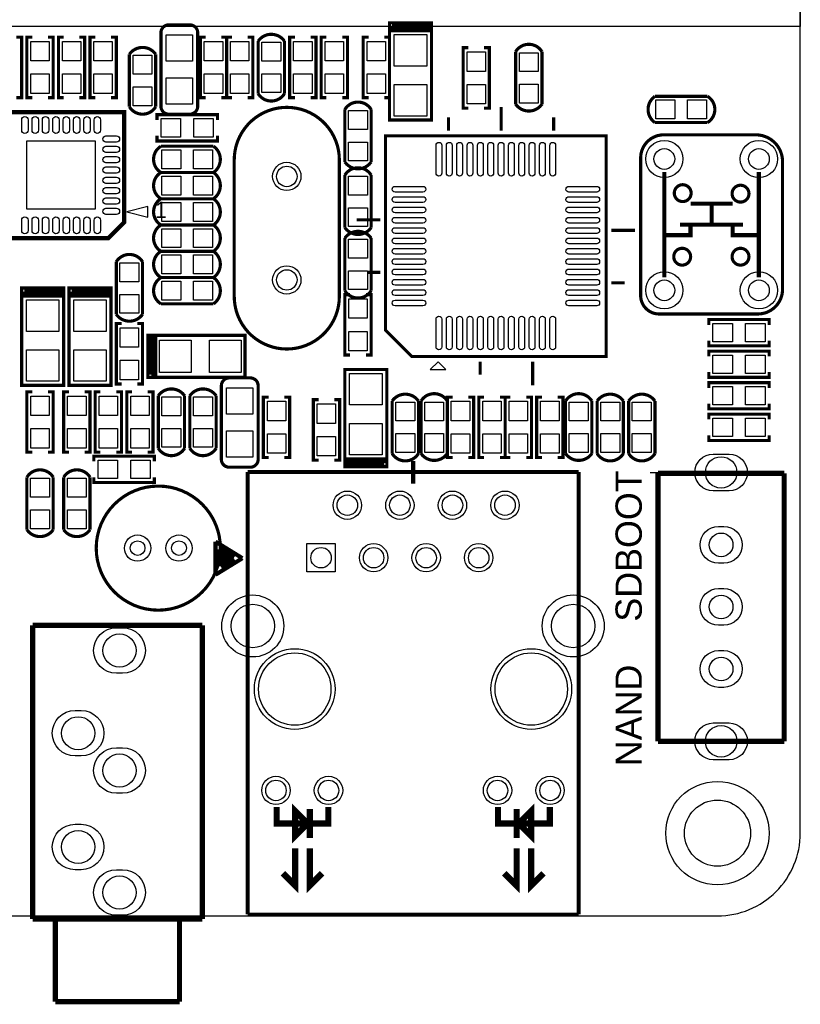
# Model space of a CAD drawing. Extents: x -20 to 193, y -4 to 176.
# Tile 6 of 8: x 142 to 180, y -4 to 43. Entities that reach past the tile are written whole.
import ezdxf
from ezdxf.enums import TextEntityAlignment as Align

# ---------------------------------------------------------------- set-up
doc = ezdxf.new("R2010")
doc.units = 0
doc.header["$MEASUREMENT"] = 0
for name, color, linetype in [('CDN_FIGURES', 7, 'CONTINUOUS'), ('DRILL', 4, 'CONTINUOUS'), ('OUTLINE', 3, 'CONTINUOUS'), ('PADS_BOT', 8, 'CONTINUOUS'), ('PADS_TOP', 7, 'CONTINUOUS'), ('SILK_TOP', 6, 'CONTINUOUS')]:
    doc.layers.add(name, color=color, linetype=linetype)

# ---------------------------------------------------------------- blocks, each defined once
blk = doc.blocks.new('FIGURE_CIRCLE')
at = {"layer": 'CDN_FIGURES'}
blk.add_circle((0, 0), 0.5, dxfattribs=at)

msp = doc.modelspace()

# ---------------------------------------------------------------- linework, layer by layer
at = {"layer": 'OUTLINE'}
msp.add_lwpolyline([(3.999992, 0), (175.999902, 0, 0.414214), (179.999894, 3.999992), (179.999894, 126.000002, 0.414214), (175.999902, 129.999994), (3.999992, 129.999994, 0.414214), (0, 126.000002), (0, 3.999992, 0.414214), (3.999992, 0)], format="xyb", close=True, dxfattribs=at)
at = {"layer": 'PADS_BOT'}
for points in [[(175.7934, 22.326422), (176.5554, 22.326422, -1), (176.5554, 20.548422), (175.7934, 20.548422, -1)], [(176.0474, 18.826531), (176.3014, 18.826531, -1), (176.3014, 17.048531), (176.0474, 17.048531, -1)], [(176.0474, 15.826511), (176.3014, 15.826511, -1), (176.3014, 14.048511), (176.0474, 14.048511, -1)], [(147.246505, 11.730355), (146.946506, 11.730355, -1), (146.946506, 13.930249), (147.246505, 13.930249, -1)], [(176.0474, 12.826517), (176.3014, 12.826517, -1), (176.3014, 11.048517), (176.0474, 11.048517, -1)], [(145.246509, 7.730363), (144.94651, 7.730363, -1), (144.94651, 9.930257), (145.246509, 9.930257, -1)], [(175.7934, 9.326423), (176.5554, 9.326423, -1), (176.5554, 7.548423), (175.7934, 7.548423, -1)], [(147.246505, 5.930544), (146.946506, 5.930544, -1), (146.946506, 8.130438), (147.246505, 8.130438, -1)], [(145.246509, 2.230552), (144.94651, 2.230552, -1), (144.94651, 4.430446), (145.246509, 4.430446, -1)], [(147.246505, 0.030353), (146.946506, 0.030353, -1), (146.946506, 2.230247), (147.246505, 2.230247, -1)]]:
    msp.add_lwpolyline(points, format="xyb", close=True, dxfattribs=at)
msp.add_lwpolyline([(157.523205, 18.001005), (157.523205, 16.629405), (156.151605, 16.629405), (156.151605, 18.001005)], close=True, dxfattribs=at)
for centre, radius in [((173.428, 36.593602), 0.900455), ((178, 36.593602), 0.900455), ((155.1813, 35.7505), 0.6858), ((155.1813, 30.7467), 0.6858), ((173.428, 30.243602), 0.900455), ((178, 30.243602), 0.900455), ((158.107405, 19.855205), 0.6858), ((160.647405, 19.855205), 0.6858), ((163.187405, 19.855205), 0.6858), ((165.727405, 19.855205), 0.6858), ((147.970977, 17.78), 0.635), ((149.970973, 17.78), 0.635), ((159.377405, 17.315205), 0.6858), ((161.917405, 17.315205), 0.6858), ((164.457405, 17.315205), 0.6858), ((153.537412, 14.015212), 1.4986), ((169.027297, 14.015212), 1.4986), ((155.567405, 10.965205), 1.949945), ((166.997405, 10.965205), 1.949945), ((154.657298, 6.065291), 0.6858), ((157.197298, 6.065291), 0.6858), ((165.367487, 6.065291), 0.6858), ((167.907487, 6.065291), 0.6858), ((175.999902, 3.999992), 2.499995)]:
    msp.add_circle(centre, radius, dxfattribs=at)
at = {"layer": 'PADS_TOP'}
for points in [[(150.622, 41.3258), (149.352, 41.3258), (149.352, 42.5958), (150.622, 42.5958)], [(160.3756, 42.6085), (161.9504, 42.6085), (161.9504, 41.0845), (160.3756, 41.0845)], [(142.8115, 42.2783), (143.7005, 42.2783), (143.7005, 41.3385), (142.8115, 41.3385)], [(144.3355, 42.2783), (145.2245, 42.2783), (145.2245, 41.3385), (144.3355, 41.3385)], [(145.8595, 42.2783), (146.7485, 42.2783), (146.7485, 41.3385), (145.8595, 41.3385)], [(151.1935, 42.2783), (152.0825, 42.2783), (152.0825, 41.3385), (151.1935, 41.3385)], [(152.4635, 42.2783), (153.3525, 42.2783), (153.3525, 41.3385), (152.4635, 41.3385)], [(154.8892, 41.3258), (153.9748, 41.3258), (153.9748, 42.2402), (154.8892, 42.2402)], [(156.4005, 41.3385), (155.5115, 41.3385), (155.5115, 42.2783), (156.4005, 42.2783)], [(157.0355, 42.2783), (157.9245, 42.2783), (157.9245, 41.3385), (157.0355, 41.3385)], [(159.9565, 41.3385), (159.0675, 41.3385), (159.0675, 42.2783), (159.9565, 42.2783)], [(148.6662, 40.6908), (147.7518, 40.6908), (147.7518, 41.6052), (148.6662, 41.6052)], [(163.8935, 41.7703), (164.7825, 41.7703), (164.7825, 40.8305), (163.8935, 40.8305)], [(166.4208, 41.7322), (167.3352, 41.7322), (167.3352, 40.8178), (166.4208, 40.8178)], [(142.8115, 40.7035), (143.7005, 40.7035), (143.7005, 39.7637), (142.8115, 39.7637)], [(144.3355, 40.7035), (145.2245, 40.7035), (145.2245, 39.7637), (144.3355, 39.7637)], [(145.8595, 40.7035), (146.7485, 40.7035), (146.7485, 39.7637), (145.8595, 39.7637)], [(150.622, 39.243), (149.352, 39.243), (149.352, 40.513), (150.622, 40.513)], [(151.1935, 40.7035), (152.0825, 40.7035), (152.0825, 39.7637), (151.1935, 39.7637)], [(152.4635, 40.7035), (153.3525, 40.7035), (153.3525, 39.7637), (152.4635, 39.7637)], [(154.8892, 39.8018), (153.9748, 39.8018), (153.9748, 40.7162), (154.8892, 40.7162)], [(156.4005, 39.7637), (155.5115, 39.7637), (155.5115, 40.7035), (156.4005, 40.7035)], [(157.0355, 40.7035), (157.9245, 40.7035), (157.9245, 39.7637), (157.0355, 39.7637)], [(159.9565, 39.7637), (159.0675, 39.7637), (159.0675, 40.7035), (159.9565, 40.7035)], [(148.6662, 39.1668), (147.7518, 39.1668), (147.7518, 40.0812), (148.6662, 40.0812)], [(160.3756, 40.1955), (161.9504, 40.1955), (161.9504, 38.6715), (160.3756, 38.6715)], [(163.8935, 40.1955), (164.7825, 40.1955), (164.7825, 39.2557), (163.8935, 39.2557)], [(166.4208, 40.2082), (167.3352, 40.2082), (167.3352, 39.2938), (166.4208, 39.2938)], [(173.9392, 39.4462), (173.9392, 38.5318), (173.0248, 38.5318), (173.0248, 39.4462)], [(175.4632, 39.4462), (175.4632, 38.5318), (174.5488, 38.5318), (174.5488, 39.4462)], [(158.1658, 38.9382), (159.0802, 38.9382), (159.0802, 38.0238), (158.1658, 38.0238)], [(149.1107, 37.6555), (149.1107, 38.5445), (150.0505, 38.5445), (150.0505, 37.6555)], [(150.6855, 37.6555), (150.6855, 38.5445), (151.6253, 38.5445), (151.6253, 37.6555)], [(145.923, 37.465), (145.923, 34.163), (142.621, 34.163), (142.621, 37.465)], [(158.1658, 37.4142), (159.0802, 37.4142), (159.0802, 36.4998), (158.1658, 36.4998)], [(149.1488, 36.1188), (149.1488, 37.0332), (150.0632, 37.0332), (150.0632, 36.1188)], [(150.6728, 36.1188), (150.6728, 37.0332), (151.5872, 37.0332), (151.5872, 36.1188)], [(149.1488, 34.8488), (149.1488, 35.7632), (150.0632, 35.7632), (150.0632, 34.8488)], [(150.6728, 34.8488), (150.6728, 35.7632), (151.5872, 35.7632), (151.5872, 34.8488)], [(158.1658, 35.7632), (159.0802, 35.7632), (159.0802, 34.8488), (158.1658, 34.8488)], [(149.1488, 33.5788), (149.1488, 34.4932), (150.0632, 34.4932), (150.0632, 33.5788)], [(150.6728, 33.5788), (150.6728, 34.4932), (151.5872, 34.4932), (151.5872, 33.5788)], [(158.1658, 34.2392), (159.0802, 34.2392), (159.0802, 33.3248), (158.1658, 33.3248)], [(149.1488, 32.3088), (149.1488, 33.2232), (150.0632, 33.2232), (150.0632, 32.3088)], [(150.6728, 32.3088), (150.6728, 33.2232), (151.5872, 33.2232), (151.5872, 32.3088)], [(159.0802, 31.8008), (158.1658, 31.8008), (158.1658, 32.7152), (159.0802, 32.7152)], [(149.1488, 31.0388), (149.1488, 31.9532), (150.0632, 31.9532), (150.0632, 31.0388)], [(150.6728, 31.0388), (150.6728, 31.9532), (151.5872, 31.9532), (151.5872, 31.0388)], [(147.1168, 31.5722), (148.0312, 31.5722), (148.0312, 30.6578), (147.1168, 30.6578)], [(159.0802, 30.2768), (158.1658, 30.2768), (158.1658, 31.1912), (159.0802, 31.1912)], [(149.1488, 29.7688), (149.1488, 30.6832), (150.0632, 30.6832), (150.0632, 29.7688)], [(150.6728, 29.7688), (150.6728, 30.6832), (151.5872, 30.6832), (151.5872, 29.7688)], [(147.1168, 30.0482), (148.0312, 30.0482), (148.0312, 29.1338), (147.1168, 29.1338)], [(142.5956, 29.7815), (144.1704, 29.7815), (144.1704, 28.2575), (142.5956, 28.2575)], [(144.8816, 29.7815), (146.4564, 29.7815), (146.4564, 28.2575), (144.8816, 28.2575)], [(159.0675, 28.8925), (158.1785, 28.8925), (158.1785, 29.8323), (159.0675, 29.8323)], [(176.7205, 28.6385), (176.7205, 27.7495), (175.7807, 27.7495), (175.7807, 28.6385)], [(178.2953, 28.6385), (178.2953, 27.7495), (177.3555, 27.7495), (177.3555, 28.6385)], [(147.1295, 28.4353), (148.0185, 28.4353), (148.0185, 27.4955), (147.1295, 27.4955)], [(159.0675, 27.3177), (158.1785, 27.3177), (158.1785, 28.2575), (159.0675, 28.2575)], [(149.0345, 26.2636), (149.0345, 27.8384), (150.5585, 27.8384), (150.5585, 26.2636)], [(151.4475, 26.2636), (151.4475, 27.8384), (152.9715, 27.8384), (152.9715, 26.2636)], [(142.5956, 27.3685), (144.1704, 27.3685), (144.1704, 25.8445), (142.5956, 25.8445)], [(144.8816, 27.3685), (146.4564, 27.3685), (146.4564, 25.8445), (144.8816, 25.8445)], [(147.1295, 26.8605), (148.0185, 26.8605), (148.0185, 25.9207), (147.1295, 25.9207)], [(175.7807, 26.2255), (175.7807, 27.1145), (176.7205, 27.1145), (176.7205, 26.2255)], [(177.3555, 26.2255), (177.3555, 27.1145), (178.2953, 27.1145), (178.2953, 26.2255)], [(159.7914, 24.7015), (158.2166, 24.7015), (158.2166, 26.2255), (159.7914, 26.2255)], [(152.273, 25.527), (153.543, 25.527), (153.543, 24.257), (152.273, 24.257)], [(175.7807, 24.7015), (175.7807, 25.5905), (176.7205, 25.5905), (176.7205, 24.7015)], [(177.3555, 24.7015), (177.3555, 25.5905), (178.2953, 25.5905), (178.2953, 24.7015)], [(143.7005, 24.1935), (142.8115, 24.1935), (142.8115, 25.1333), (143.7005, 25.1333)], [(145.4785, 24.1935), (144.5895, 24.1935), (144.5895, 25.1333), (145.4785, 25.1333)], [(147.0025, 24.1935), (146.1135, 24.1935), (146.1135, 25.1333), (147.0025, 25.1333)], [(147.6375, 25.1333), (148.5265, 25.1333), (148.5265, 24.1935), (147.6375, 24.1935)], [(150.0632, 24.1808), (149.1488, 24.1808), (149.1488, 25.0952), (150.0632, 25.0952)], [(151.5872, 24.1808), (150.6728, 24.1808), (150.6728, 25.0952), (151.5872, 25.0952)], [(155.1305, 23.9395), (154.2415, 23.9395), (154.2415, 24.8793), (155.1305, 24.8793)], [(161.3662, 23.9268), (160.4518, 23.9268), (160.4518, 24.8412), (161.3662, 24.8412)], [(161.8488, 24.8412), (162.7632, 24.8412), (162.7632, 23.9268), (161.8488, 23.9268)], [(164.0205, 23.9395), (163.1315, 23.9395), (163.1315, 24.8793), (164.0205, 24.8793)], [(165.5445, 23.9395), (164.6555, 23.9395), (164.6555, 24.8793), (165.5445, 24.8793)], [(166.8145, 23.9395), (165.9255, 23.9395), (165.9255, 24.8793), (166.8145, 24.8793)], [(168.3385, 23.9395), (167.4495, 23.9395), (167.4495, 24.8793), (168.3385, 24.8793)], [(168.8338, 24.8412), (169.7482, 24.8412), (169.7482, 23.9268), (168.8338, 23.9268)], [(171.2722, 23.9268), (170.3578, 23.9268), (170.3578, 24.8412), (171.2722, 24.8412)], [(172.7962, 23.9268), (171.8818, 23.9268), (171.8818, 24.8412), (172.7962, 24.8412)], [(157.5435, 23.8125), (156.6545, 23.8125), (156.6545, 24.7523), (157.5435, 24.7523)], [(159.7914, 22.2885), (158.2166, 22.2885), (158.2166, 23.8125), (159.7914, 23.8125)], [(176.7205, 24.0665), (176.7205, 23.1775), (175.7807, 23.1775), (175.7807, 24.0665)], [(178.2953, 24.0665), (178.2953, 23.1775), (177.3555, 23.1775), (177.3555, 24.0665)], [(143.7005, 22.6187), (142.8115, 22.6187), (142.8115, 23.5585), (143.7005, 23.5585)], [(145.4785, 22.6187), (144.5895, 22.6187), (144.5895, 23.5585), (145.4785, 23.5585)], [(147.0025, 22.6187), (146.1135, 22.6187), (146.1135, 23.5585), (147.0025, 23.5585)], [(147.6375, 23.5585), (148.5265, 23.5585), (148.5265, 22.6187), (147.6375, 22.6187)], [(150.0632, 22.6568), (149.1488, 22.6568), (149.1488, 23.5712), (150.0632, 23.5712)], [(151.5872, 22.6568), (150.6728, 22.6568), (150.6728, 23.5712), (151.5872, 23.5712)], [(152.273, 23.4442), (153.543, 23.4442), (153.543, 22.1742), (152.273, 22.1742)], [(155.1305, 22.3647), (154.2415, 22.3647), (154.2415, 23.3045), (155.1305, 23.3045)], [(157.5435, 22.2377), (156.6545, 22.2377), (156.6545, 23.1775), (157.5435, 23.1775)], [(161.3662, 22.4028), (160.4518, 22.4028), (160.4518, 23.3172), (161.3662, 23.3172)], [(161.8488, 23.3172), (162.7632, 23.3172), (162.7632, 22.4028), (161.8488, 22.4028)], [(164.0205, 22.3647), (163.1315, 22.3647), (163.1315, 23.3045), (164.0205, 23.3045)], [(165.5445, 22.3647), (164.6555, 22.3647), (164.6555, 23.3045), (165.5445, 23.3045)], [(166.8145, 22.3647), (165.9255, 22.3647), (165.9255, 23.3045), (166.8145, 23.3045)], [(168.3385, 22.3647), (167.4495, 22.3647), (167.4495, 23.3045), (168.3385, 23.3045)], [(168.8338, 23.3172), (169.7482, 23.3172), (169.7482, 22.4028), (168.8338, 22.4028)], [(171.2722, 22.4028), (170.3578, 22.4028), (170.3578, 23.3172), (171.2722, 23.3172)], [(172.7962, 22.4028), (171.8818, 22.4028), (171.8818, 23.3172), (172.7962, 23.3172)], [(146.0627, 21.1455), (146.0627, 22.0345), (147.0025, 22.0345), (147.0025, 21.1455)], [(147.6375, 21.1455), (147.6375, 22.0345), (148.5773, 22.0345), (148.5773, 21.1455)], [(142.7988, 21.1582), (143.7132, 21.1582), (143.7132, 20.2438), (142.7988, 20.2438)], [(144.5768, 21.1582), (145.4912, 21.1582), (145.4912, 20.2438), (144.5768, 20.2438)], [(142.7988, 19.6342), (143.7132, 19.6342), (143.7132, 18.7198), (142.7988, 18.7198)], [(144.5768, 19.6342), (145.4912, 19.6342), (145.4912, 18.7198), (144.5768, 18.7198)], [(157.523205, 18.001005), (157.523205, 16.629405), (156.151605, 16.629405), (156.151605, 18.001005)]]:
    msp.add_lwpolyline(points, close=True, dxfattribs=at)
for points in [[(142.369591, 37.984989), (142.369591, 38.492989, -1), (142.674391, 38.492989), (142.674391, 37.984989, -1)], [(142.86959, 37.984989), (142.86959, 38.492989, -1), (143.17439, 38.492989), (143.17439, 37.984989, -1)], [(143.369589, 37.984989), (143.369589, 38.492989, -1), (143.674389, 38.492989), (143.674389, 37.984989, -1)], [(143.869588, 37.984989), (143.869588, 38.492989, -1), (144.174388, 38.492989), (144.174388, 37.984989, -1)], [(144.369612, 37.984989), (144.369612, 38.492989, -1), (144.674412, 38.492989), (144.674412, 37.984989, -1)], [(144.869611, 37.984989), (144.869611, 38.492989, -1), (145.174411, 38.492989), (145.174411, 37.984989, -1)], [(145.36961, 37.984989), (145.36961, 38.492989, -1), (145.67441, 38.492989), (145.67441, 37.984989, -1)], [(145.869609, 37.984989), (145.869609, 38.492989, -1), (146.174409, 38.492989), (146.174409, 37.984989, -1)], [(146.442989, 37.716409), (146.950989, 37.716409, -1), (146.950989, 37.411609), (146.442989, 37.411609, -1)], [(146.442989, 37.21641), (146.950989, 37.21641, -1), (146.950989, 36.91161), (146.442989, 36.91161, -1)], [(162.675595, 37.254002), (162.675595, 35.907802, -1), (162.396195, 35.907802), (162.396195, 37.254002, -1)], [(163.175798, 37.254002), (163.175798, 35.907802, -1), (162.896398, 35.907802), (162.896398, 37.254002, -1)], [(163.675593, 37.254002), (163.675593, 35.907802, -1), (163.396193, 35.907802), (163.396193, 37.254002, -1)], [(164.175796, 37.254002), (164.175796, 35.907802, -1), (163.896396, 35.907802), (163.896396, 37.254002, -1)], [(164.675617, 37.254002), (164.675617, 35.907802, -1), (164.396217, 35.907802), (164.396217, 37.254002, -1)], [(165.175794, 37.254002), (165.175794, 35.907802, -1), (164.896394, 35.907802), (164.896394, 37.254002, -1)], [(165.675615, 37.254002), (165.675615, 35.907802, -1), (165.396215, 35.907802), (165.396215, 37.254002, -1)], [(166.175792, 37.254002), (166.175792, 35.907802, -1), (165.896392, 35.907802), (165.896392, 37.254002, -1)], [(166.675613, 37.254002), (166.675613, 35.907802, -1), (166.396213, 35.907802), (166.396213, 37.254002, -1)], [(167.175815, 37.254002), (167.175815, 35.907802, -1), (166.896415, 35.907802), (166.896415, 37.254002, -1)], [(167.675611, 37.254002), (167.675611, 35.907802, -1), (167.396211, 35.907802), (167.396211, 37.254002, -1)], [(168.175813, 37.254002), (168.175813, 35.907802, -1), (167.896413, 35.907802), (167.896413, 37.254002, -1)], [(146.442989, 36.716411), (146.950989, 36.716411, -1), (146.950989, 36.411611), (146.442989, 36.411611, -1)], [(146.442989, 36.216412), (146.950989, 36.216412, -1), (146.950989, 35.911612), (146.442989, 35.911612, -1)], [(146.442989, 35.716388), (146.950989, 35.716388, -1), (146.950989, 35.411588), (146.442989, 35.411588, -1)], [(161.759214, 34.991421), (160.413014, 34.991421, -1), (160.413014, 35.270821), (161.759214, 35.270821, -1)], [(170.158994, 34.991421), (168.812794, 34.991421, -1), (168.812794, 35.270821), (170.158994, 35.270821, -1)], [(146.442989, 35.216389), (146.950989, 35.216389, -1), (146.950989, 34.911589), (146.442989, 34.911589, -1)], [(161.759214, 34.491219), (160.413014, 34.491219, -1), (160.413014, 34.770619), (161.759214, 34.770619, -1)], [(170.158994, 34.491219), (168.812794, 34.491219, -1), (168.812794, 34.770619), (170.158994, 34.770619, -1)], [(146.442989, 34.71639), (146.950989, 34.71639, -1), (146.950989, 34.41159), (146.442989, 34.41159, -1)], [(146.442989, 34.216391), (146.950989, 34.216391, -1), (146.950989, 33.911591), (146.442989, 33.911591, -1)], [(161.759214, 33.991423), (160.413014, 33.991423, -1), (160.413014, 34.270823), (161.759214, 34.270823, -1)], [(170.158994, 33.991423), (168.812794, 33.991423, -1), (168.812794, 34.270823), (170.158994, 34.270823, -1)], [(142.369591, 33.135011), (142.369591, 33.643011, -1), (142.674391, 33.643011), (142.674391, 33.135011, -1)], [(142.86959, 33.135011), (142.86959, 33.643011, -1), (143.17439, 33.643011), (143.17439, 33.135011, -1)], [(143.369589, 33.135011), (143.369589, 33.643011, -1), (143.674389, 33.643011), (143.674389, 33.135011, -1)], [(143.869588, 33.135011), (143.869588, 33.643011, -1), (144.174388, 33.643011), (144.174388, 33.135011, -1)], [(144.369612, 33.135011), (144.369612, 33.643011, -1), (144.674412, 33.643011), (144.674412, 33.135011, -1)], [(144.869611, 33.135011), (144.869611, 33.643011, -1), (145.174411, 33.643011), (145.174411, 33.135011, -1)], [(145.36961, 33.135011), (145.36961, 33.643011, -1), (145.67441, 33.643011), (145.67441, 33.135011, -1)], [(145.869609, 33.135011), (145.869609, 33.643011, -1), (146.174409, 33.643011), (146.174409, 33.135011, -1)], [(161.759214, 33.491221), (160.413014, 33.491221, -1), (160.413014, 33.770621), (161.759214, 33.770621, -1)], [(170.158994, 33.491221), (168.812794, 33.491221, -1), (168.812794, 33.770621), (170.158994, 33.770621, -1)], [(161.759214, 32.9914), (160.413014, 32.9914, -1), (160.413014, 33.2708), (161.759214, 33.2708, -1)], [(170.158994, 32.9914), (168.812794, 32.9914, -1), (168.812794, 33.2708), (170.158994, 33.2708, -1)], [(161.759214, 32.491223), (160.413014, 32.491223, -1), (160.413014, 32.770623), (161.759214, 32.770623, -1)], [(170.158994, 32.491223), (168.812794, 32.491223, -1), (168.812794, 32.770623), (170.158994, 32.770623, -1)], [(161.759214, 31.991402), (160.413014, 31.991402, -1), (160.413014, 32.270802), (161.759214, 32.270802, -1)], [(170.158994, 31.991402), (168.812794, 31.991402, -1), (168.812794, 32.270802), (170.158994, 32.270802, -1)], [(161.759214, 31.491225), (160.413014, 31.491225, -1), (160.413014, 31.770625), (161.759214, 31.770625, -1)], [(170.158994, 31.491225), (168.812794, 31.491225, -1), (168.812794, 31.770625), (170.158994, 31.770625, -1)], [(161.759214, 30.991404), (160.413014, 30.991404, -1), (160.413014, 31.270804), (161.759214, 31.270804, -1)], [(170.158994, 30.991404), (168.812794, 30.991404, -1), (168.812794, 31.270804), (170.158994, 31.270804, -1)], [(161.759214, 30.491201), (160.413014, 30.491201, -1), (160.413014, 30.770601), (161.759214, 30.770601, -1)], [(170.158994, 30.491201), (168.812794, 30.491201, -1), (168.812794, 30.770601), (170.158994, 30.770601, -1)], [(161.759214, 29.991406), (160.413014, 29.991406, -1), (160.413014, 30.270806), (161.759214, 30.270806, -1)], [(170.158994, 29.991406), (168.812794, 29.991406, -1), (168.812794, 30.270806), (170.158994, 30.270806, -1)], [(161.759214, 29.491203), (160.413014, 29.491203, -1), (160.413014, 29.770603), (161.759214, 29.770603, -1)], [(170.158994, 29.491203), (168.812794, 29.491203, -1), (168.812794, 29.770603), (170.158994, 29.770603, -1)], [(162.675595, 28.854222), (162.675595, 27.508022, -1), (162.396195, 27.508022), (162.396195, 28.854222, -1)], [(163.175798, 28.854222), (163.175798, 27.508022, -1), (162.896398, 27.508022), (162.896398, 28.854222, -1)], [(163.675593, 28.854222), (163.675593, 27.508022, -1), (163.396193, 27.508022), (163.396193, 28.854222, -1)], [(164.175796, 28.854222), (164.175796, 27.508022, -1), (163.896396, 27.508022), (163.896396, 28.854222, -1)], [(164.675617, 28.854222), (164.675617, 27.508022, -1), (164.396217, 27.508022), (164.396217, 28.854222, -1)], [(165.175794, 28.854222), (165.175794, 27.508022, -1), (164.896394, 27.508022), (164.896394, 28.854222, -1)], [(165.675615, 28.854222), (165.675615, 27.508022, -1), (165.396215, 27.508022), (165.396215, 28.854222, -1)], [(166.175792, 28.854222), (166.175792, 27.508022, -1), (165.896392, 27.508022), (165.896392, 28.854222, -1)], [(166.675613, 28.854222), (166.675613, 27.508022, -1), (166.396213, 27.508022), (166.396213, 28.854222, -1)], [(167.175815, 28.854222), (167.175815, 27.508022, -1), (166.896415, 27.508022), (166.896415, 28.854222, -1)], [(167.675611, 28.854222), (167.675611, 27.508022, -1), (167.396211, 27.508022), (167.396211, 28.854222, -1)], [(168.175813, 28.854222), (168.175813, 27.508022, -1), (167.896413, 27.508022), (167.896413, 28.854222, -1)], [(175.7934, 22.326422), (176.5554, 22.326422, -1), (176.5554, 20.548422), (175.7934, 20.548422, -1)], [(176.0474, 18.826531), (176.3014, 18.826531, -1), (176.3014, 17.048531), (176.0474, 17.048531, -1)], [(176.0474, 15.826511), (176.3014, 15.826511, -1), (176.3014, 14.048511), (176.0474, 14.048511, -1)], [(147.246505, 11.730355), (146.946506, 11.730355, -1), (146.946506, 13.930249), (147.246505, 13.930249, -1)], [(176.0474, 12.826517), (176.3014, 12.826517, -1), (176.3014, 11.048517), (176.0474, 11.048517, -1)], [(145.246509, 7.730363), (144.94651, 7.730363, -1), (144.94651, 9.930257), (145.246509, 9.930257, -1)], [(175.7934, 9.326423), (176.5554, 9.326423, -1), (176.5554, 7.548423), (175.7934, 7.548423, -1)], [(147.246505, 5.930544), (146.946506, 5.930544, -1), (146.946506, 8.130438), (147.246505, 8.130438, -1)], [(145.246509, 2.230552), (144.94651, 2.230552, -1), (144.94651, 4.430446), (145.246509, 4.430446, -1)], [(147.246505, 0.030353), (146.946506, 0.030353, -1), (146.946506, 2.230247), (147.246505, 2.230247, -1)]]:
    msp.add_lwpolyline(points, format="xyb", close=True, dxfattribs=at)
for centre, radius in [((173.428, 36.593602), 0.900455), ((178, 36.593602), 0.900455), ((155.1813, 35.7505), 0.6858), ((155.1813, 30.7467), 0.6858), ((173.428, 30.243602), 0.900455), ((178, 30.243602), 0.900455), ((158.107405, 19.855205), 0.6858), ((160.647405, 19.855205), 0.6858), ((163.187405, 19.855205), 0.6858), ((165.727405, 19.855205), 0.6858), ((147.970977, 17.78), 0.635), ((149.970973, 17.78), 0.635), ((159.377405, 17.315205), 0.6858), ((161.917405, 17.315205), 0.6858), ((164.457405, 17.315205), 0.6858), ((153.537412, 14.015212), 1.4986), ((169.027297, 14.015212), 1.4986), ((155.567405, 10.965205), 1.949945), ((166.997405, 10.965205), 1.949945), ((154.657298, 6.065291), 0.6858), ((157.197298, 6.065291), 0.6858), ((165.367487, 6.065291), 0.6858), ((167.907487, 6.065291), 0.6858), ((175.999902, 3.999992), 2.499995)]:
    msp.add_circle(centre, radius, dxfattribs=at)
at = {"layer": 'SILK_TOP'}
for points in [[(115.999997, 42.99999), (115.999997, 92.99989), (180.000402, 92.99989), (180.000402, 42.99999)], [(147.447, 34.036), (148.463, 33.782), (148.463, 34.29)], [(162.492004, 26.793012), (162.111004, 26.412012), (162.873004, 26.412012)]]:
    msp.add_lwpolyline(points, close=True, dxfattribs=at)
at = {"layer": 'SILK_TOP', "const_width": 0.1524}
for points in [[(149.098, 42.6974, -0.414214), (149.479, 43.0784), (150.495, 43.0784, -0.414214), (150.876, 42.6974)], [(150.876, 39.1414, -0.414214), (150.495, 38.7604), (149.479, 38.7604, -0.414214), (149.098, 39.1414)], [(152.019, 25.6286, -0.414214), (152.4, 26.0096), (153.416, 26.0096, -0.414214), (153.797, 25.6286)], [(153.797, 22.0726, -0.414214), (153.416, 21.6916), (152.4, 21.6916, -0.414214), (152.019, 22.0726)]]:
    msp.add_lwpolyline(points, format="xyb", dxfattribs=at)
at = {"layer": 'SILK_TOP'}
for points, const_width in [([(160.147, 42.799), (160.147, 43.18), (162.179, 43.18), (162.179, 42.799)], 0.1524), ([(162.179, 42.799), (160.147, 42.799), (160.147, 38.481), (162.179, 38.481), (162.179, 42.926), (160.147, 42.926)], 0.1524), ([(162.179, 43.053), (160.274, 43.053)], 0.1524), ([(142.113, 42.4815), (142.367, 42.4815), (142.367, 39.5605), (142.113, 39.5605)], 0.1524), ([(142.875, 42.4815), (142.621, 42.4815), (142.621, 39.5605), (142.875, 39.5605)], 0.1524), ([(143.637, 42.4815), (143.891, 42.4815), (143.891, 39.5605), (143.637, 39.5605)], 0.1524), ([(144.399, 42.4815), (144.145, 42.4815), (144.145, 39.5605), (144.399, 39.5605)], 0.1524), ([(145.161, 42.4815), (145.415, 42.4815), (145.415, 39.5605), (145.161, 39.5605)], 0.1524), ([(145.923, 42.4815), (145.669, 42.4815), (145.669, 39.5605), (145.923, 39.5605)], 0.1524), ([(146.685, 42.4815), (146.939, 42.4815), (146.939, 39.5605), (146.685, 39.5605)], 0.1524), ([(149.098, 42.6974), (149.098, 39.1414)], 0.1524), ([(150.876, 39.1414), (150.876, 42.6974)], 0.1524), ([(151.257, 42.4815), (151.003, 42.4815), (151.003, 39.5605), (151.257, 39.5605)], 0.1524), ([(152.019, 42.4815), (152.273, 42.4815), (152.273, 39.5605), (152.019, 39.5605)], 0.1524), ([(152.527, 42.4815), (152.273, 42.4815), (152.273, 39.5605), (152.527, 39.5605)], 0.1524), ([(153.289, 42.4815), (153.543, 42.4815), (153.543, 39.5605), (153.289, 39.5605)], 0.1524), ([(155.575, 39.5605), (155.321, 39.5605), (155.321, 42.4815), (155.575, 42.4815)], 0.1524), ([(156.337, 39.5605), (156.591, 39.5605), (156.591, 42.4815), (156.337, 42.4815)], 0.1524), ([(157.099, 42.4815), (156.845, 42.4815), (156.845, 39.5605), (157.099, 39.5605)], 0.1524), ([(157.861, 42.4815), (158.115, 42.4815), (158.115, 39.5605), (157.861, 39.5605)], 0.1524), ([(159.131, 39.5605), (158.877, 39.5605), (158.877, 42.4815), (159.131, 42.4815)], 0.1524), ([(159.893, 39.5605), (160.147, 39.5605), (160.147, 42.4815), (159.893, 42.4815)], 0.1524), ([(163.957, 41.9735), (163.703, 41.9735), (163.703, 39.0525), (163.957, 39.0525)], 0.1524), ([(164.719, 41.9735), (164.973, 41.9735), (164.973, 39.0525), (164.719, 39.0525)], 0.1524), ([(165.540004, 39.112012), (165.540004, 37.969012)], 0.1524), ([(148.9075, 38.481), (148.9075, 38.735), (151.8285, 38.735), (151.8285, 38.481)], 0.1524), ([(163.000004, 38.604012), (163.000004, 37.969012)], 0.1524), ([(168.080004, 38.604012), (168.080004, 37.969012)], 0.1524), ([(148.9075, 37.719), (148.9075, 37.465), (151.8285, 37.465), (151.8285, 37.719)], 0.1524), ([(173.428, 35.958602), (173.428, 30.878602)], 0.2032), ([(178, 35.958602), (178, 32.910602)], 0.2032), ([(175.206, 34.434602), (174.698, 34.434602)], 0.2032), ([(175.206, 34.434602), (176.73, 34.434602)], 0.2032), ([(175.714, 34.434602), (175.714, 33.418602)], 0.2032), ([(159.698004, 33.651012), (158.555004, 33.651495)], 0.1524), ([(173.428, 32.910602), (174.698, 32.910602), (174.698, 33.418602)], 0.2032), ([(174.19, 33.418602), (177.238, 33.418602)], 0.2032), ([(176.73, 33.418602), (176.73, 32.910602), (178, 32.910602), (178, 30.878602)], 0.2032), ([(172.017004, 33.143012), (170.874004, 33.143495)], 0.1524), ([(159.698004, 31.109996), (159.063004, 31.111495)], 0.1524), ([(171.509004, 30.601996), (170.874004, 30.603495)], 0.1524), ([(142.367, 29.972), (142.367, 30.353), (144.399, 30.353), (144.399, 29.972)], 0.1524), ([(144.399, 29.972), (142.367, 29.972), (142.367, 25.654), (144.399, 25.654), (144.399, 30.099), (142.367, 30.099)], 0.1524), ([(144.399, 30.226), (142.494, 30.226)], 0.1524), ([(144.653, 29.972), (144.653, 30.353), (146.685, 30.353), (146.685, 29.972)], 0.1524), ([(146.685, 29.972), (144.653, 29.972), (144.653, 25.654), (146.685, 25.654), (146.685, 30.099), (144.653, 30.099)], 0.1524), ([(146.685, 30.226), (144.78, 30.226)], 0.1524), ([(158.242, 27.1145), (157.988, 27.1145), (157.988, 30.0355), (158.242, 30.0355)], 0.1524), ([(159.004, 27.1145), (159.258, 27.1145), (159.258, 30.0355), (159.004, 30.0355)], 0.1524), ([(147.193, 28.6385), (146.939, 28.6385), (146.939, 25.7175), (147.193, 25.7175)], 0.1524), ([(147.955, 28.6385), (148.209, 28.6385), (148.209, 25.7175), (147.955, 25.7175)], 0.1524), ([(178.4985, 28.575), (178.4985, 28.829), (175.5775, 28.829), (175.5775, 28.575)], 0.1524), ([(148.844, 26.035), (148.463, 26.035), (148.463, 28.067), (148.844, 28.067)], 0.1524), ([(148.59, 28.067), (148.59, 26.162)], 0.1524), ([(148.844, 28.067), (148.844, 26.035), (153.162, 26.035), (153.162, 28.067), (148.717, 28.067), (148.717, 26.035)], 0.1524), ([(178.4985, 27.813), (178.4985, 27.559), (175.5775, 27.559), (175.5775, 27.813)], 0.1524), ([(175.5775, 27.051), (175.5775, 27.305), (178.4985, 27.305), (178.4985, 27.051)], 0.1524), ([(164.524004, 26.793012), (164.524004, 26.158012)], 0.1524), ([(167.064004, 26.793012), (167.064004, 25.650012)], 0.1524), ([(157.988, 22.098), (160.02, 22.098), (160.02, 26.416), (157.988, 26.416), (157.988, 21.971), (160.02, 21.971)], 0.1524), ([(175.5775, 26.289), (175.5775, 26.035), (178.4985, 26.035), (178.4985, 26.289)], 0.1524), ([(175.5775, 25.527), (175.5775, 25.781), (178.4985, 25.781), (178.4985, 25.527)], 0.1524), ([(142.875, 22.4155), (142.621, 22.4155), (142.621, 25.3365), (142.875, 25.3365)], 0.1524), ([(143.637, 22.4155), (143.891, 22.4155), (143.891, 25.3365), (143.637, 25.3365)], 0.1524), ([(144.653, 22.4155), (144.399, 22.4155), (144.399, 25.3365), (144.653, 25.3365)], 0.1524), ([(145.415, 22.4155), (145.669, 22.4155), (145.669, 25.3365), (145.415, 25.3365)], 0.1524), ([(146.177, 22.4155), (145.923, 22.4155), (145.923, 25.3365), (146.177, 25.3365)], 0.1524), ([(146.939, 22.4155), (147.193, 22.4155), (147.193, 25.3365), (146.939, 25.3365)], 0.1524), ([(147.701, 25.3365), (147.447, 25.3365), (147.447, 22.4155), (147.701, 22.4155)], 0.1524), ([(148.463, 25.3365), (148.717, 25.3365), (148.717, 22.4155), (148.463, 22.4155)], 0.1524), ([(152.019, 25.6286), (152.019, 22.0726)], 0.1524), ([(153.797, 22.0726), (153.797, 25.6286)], 0.1524), ([(154.305, 22.1615), (154.051, 22.1615), (154.051, 25.0825), (154.305, 25.0825)], 0.1524), ([(155.067, 22.1615), (155.321, 22.1615), (155.321, 25.0825), (155.067, 25.0825)], 0.1524), ([(156.718, 22.0345), (156.464, 22.0345), (156.464, 24.9555), (156.718, 24.9555)], 0.1524), ([(157.48, 22.0345), (157.734, 22.0345), (157.734, 24.9555), (157.48, 24.9555)], 0.1524), ([(163.195, 22.1615), (162.941, 22.1615), (162.941, 25.0825), (163.195, 25.0825)], 0.1524), ([(163.957, 22.1615), (164.211, 22.1615), (164.211, 25.0825), (163.957, 25.0825)], 0.1524), ([(164.719, 22.1615), (164.465, 22.1615), (164.465, 25.0825), (164.719, 25.0825)], 0.1524), ([(165.481, 22.1615), (165.735, 22.1615), (165.735, 25.0825), (165.481, 25.0825)], 0.1524), ([(165.989, 22.1615), (165.735, 22.1615), (165.735, 25.0825), (165.989, 25.0825)], 0.1524), ([(166.751, 22.1615), (167.005, 22.1615), (167.005, 25.0825), (166.751, 25.0825)], 0.1524), ([(167.513, 22.1615), (167.259, 22.1615), (167.259, 25.0825), (167.513, 25.0825)], 0.1524), ([(168.275, 22.1615), (168.529, 22.1615), (168.529, 25.0825), (168.275, 25.0825)], 0.1524), ([(175.5775, 24.765), (175.5775, 24.511), (178.4985, 24.511), (178.4985, 24.765)], 0.1524), ([(178.4985, 24.003), (178.4985, 24.257), (175.5775, 24.257), (175.5775, 24.003)], 0.1524), ([(178.4985, 23.241), (178.4985, 22.987), (175.5775, 22.987), (175.5775, 23.241)], 0.1524), ([(145.8595, 21.971), (145.8595, 22.225), (148.7805, 22.225), (148.7805, 21.971)], 0.1524), ([(160.02, 22.098), (160.02, 21.717), (157.988, 21.717), (157.988, 22.098)], 0.1524), ([(157.988, 21.844), (159.893, 21.844)], 0.1524), ([(161.29, 20.893989), (161.29, 21.993911)], 0.200711), ([(153.289, 0.071095), (153.289, 21.463)], 0.200711), ([(153.289, 21.463), (169.291, 21.463)], 0.200711), ([(169.291, 0.071095), (169.291, 21.463)], 0.200711), ([(179.2224, 21.391423), (173.1264, 21.391423)], 0.254), ([(173.1264, 8.437423), (173.1264, 21.391423)], 0.254), ([(179.2224, 8.437423), (179.2224, 21.391423)], 0.254), ([(145.8595, 21.209), (145.8595, 20.955), (148.7805, 20.955), (148.7805, 21.209)], 0.1524), ([(151.73452, 18.092395), (153.035, 17.292295)], 0.200711), ([(151.73452, 16.492195), (151.73452, 18.092395)], 0.200711), ([(151.945315, 17.724095), (152.618415, 17.2974)], 0.599389), ([(151.945315, 17.724095), (151.978411, 16.906189)], 0.599389), ([(151.73452, 16.492195), (153.035, 17.292295)], 0.200711), ([(151.978411, 16.906189), (152.618415, 17.2974)], 0.599389), ([(142.895904, 14.05161), (151.095989, 14.05161)], 0.254), ([(142.895904, -0.148311), (142.895904, 14.05161)], 0.254), ([(151.095989, -0.148311), (151.095989, 14.05161)], 0.254), ([(179.2224, 8.437423), (173.1264, 8.437423)], 0.254), ([(157.189907, 5.262905), (157.189907, 4.463009), (154.690115, 4.463009), (154.690115, 5.262905)], 0.299999), ([(156.29001, 3.76301), (156.29001, 5.163109)], 0.299999), ([(167.889911, 5.262905), (167.889911, 4.463009), (165.390119, 4.463009), (165.390119, 5.262905)], 0.299999), ([(166.290015, 3.76301), (166.290015, 5.163109)], 0.299999), ([(155.590011, 3.262909), (155.590011, 1.462989), (154.990013, 2.062988)], 0.299999), ([(156.29001, 3.262909), (156.29001, 1.462989), (156.890009, 2.062988)], 0.299999), ([(166.290015, 3.262909), (166.290015, 1.462989), (165.690017, 2.062988)], 0.299999), ([(166.990014, 3.262909), (166.990014, 1.462989), (167.590013, 2.062988)], 0.299999), ([(153.289, 0.055905), (169.291, 0.055905)], 0.200711), ([(142.895904, -0.148311), (151.095989, -0.148311)], 0.254), ([(143.995902, -4.148303), (143.995902, -0.148311)], 0.254), ([(149.99589, -4.148303), (149.99589, -0.148311)], 0.254), ([(143.995902, -4.148303), (149.99589, -4.148303)], 0.254)]:
    msp.add_lwpolyline(points, dxfattribs=dict(at, const_width=const_width))
at = {"layer": 'SILK_TOP', "const_width": 0.1524}
for points in [[(153.797, 39.751), (153.797, 42.291, -0.520877), (155.067, 42.291), (155.067, 39.751, -0.559817), (153.797, 39.751)], [(147.574, 39.116), (147.574, 41.656, -0.520877), (148.844, 41.656), (148.844, 39.116, -0.559817), (147.574, 39.116)], [(167.513, 41.783), (167.513, 39.243, -0.520877), (166.243, 39.243), (166.243, 41.783, -0.559817), (167.513, 41.783)], [(175.514, 38.354), (172.974, 38.354, -0.520877), (172.974, 39.624), (175.514, 39.624, -0.559817), (175.514, 38.354)], [(157.7213, 36.0426), (157.7213, 29.9466, -0.414214), (155.1813, 27.4066, -0.414214), (152.6413, 29.9466), (152.6413, 36.5506, -0.414214), (155.1813, 39.0906, -0.414214), (157.7213, 36.5506)], [(159.258, 38.989), (159.258, 36.449, -0.520877), (157.988, 36.449), (157.988, 38.989, -0.559817), (159.258, 38.989)], [(172.285, 36.644402), (172.285, 29.989602, 0.414214), (173.174, 29.100602), (177.9492, 29.100602, 0.414214), (179.143, 30.294402), (179.143, 36.466602, 0.414214), (177.8476, 37.762002), (173.4026, 37.762002, 0.414214), (172.285, 36.644402)], [(149.098, 37.211), (151.638, 37.211, -0.520877), (151.638, 35.941), (149.098, 35.941, -0.559817), (149.098, 37.211)], [(159.258, 35.814), (159.258, 33.274, -0.520877), (157.988, 33.274), (157.988, 35.814, -0.559817), (159.258, 35.814)], [(149.098, 35.941), (151.638, 35.941, -0.520877), (151.638, 34.671), (149.098, 34.671, -0.559817), (149.098, 35.941)], [(173.9106, 34.968002, 1), (174.7234, 34.917202, 1)], [(176.7046, 34.942602, 1), (177.5174, 34.891802, 1)], [(149.098, 34.671), (151.638, 34.671, -0.520877), (151.638, 33.401), (149.098, 33.401, -0.559817), (149.098, 34.671)], [(149.098, 33.401), (151.638, 33.401, -0.520877), (151.638, 32.131), (149.098, 32.131, -0.559817), (149.098, 33.401)], [(157.988, 30.226), (157.988, 32.766, -0.520877), (159.258, 32.766), (159.258, 30.226, -0.559817), (157.988, 30.226)], [(148.209, 31.623), (148.209, 29.083, -0.520877), (146.939, 29.083), (146.939, 31.623, -0.559817), (148.209, 31.623)], [(149.098, 32.131), (151.638, 32.131, -0.520877), (151.638, 30.861), (149.098, 30.861, -0.559817), (149.098, 32.131)], [(173.8852, 31.894602, 1), (174.698, 31.843802, 1)], [(176.7046, 31.894602, 1), (177.5174, 31.843802, 1)], [(149.098, 30.861), (151.638, 30.861, -0.520877), (151.638, 29.591), (149.098, 29.591, -0.559817), (149.098, 30.861)], [(148.971, 22.606), (148.971, 25.146, -0.520877), (150.241, 25.146), (150.241, 22.606, -0.559817), (148.971, 22.606)], [(150.495, 22.606), (150.495, 25.146, -0.520877), (151.765, 25.146), (151.765, 22.606, -0.559817), (150.495, 22.606)], [(160.274, 22.352), (160.274, 24.892, -0.520877), (161.544, 24.892), (161.544, 22.352, -0.559817), (160.274, 22.352)], [(162.941, 24.892), (162.941, 22.352, -0.520877), (161.671, 22.352), (161.671, 24.892, -0.559817), (162.941, 24.892)], [(169.926, 24.892), (169.926, 22.352, -0.520877), (168.656, 22.352), (168.656, 24.892, -0.559817), (169.926, 24.892)], [(170.18, 22.352), (170.18, 24.892, -0.520877), (171.45, 24.892), (171.45, 22.352, -0.559817), (170.18, 22.352)], [(171.704, 22.352), (171.704, 24.892, -0.520877), (172.974, 24.892), (172.974, 22.352, -0.559817), (171.704, 22.352)], [(143.891, 21.209), (143.891, 18.669, -0.520877), (142.621, 18.669), (142.621, 21.209, -0.559817), (143.891, 21.209)], [(145.669, 21.209), (145.669, 18.669, -0.520877), (144.399, 18.669), (144.399, 21.209, -0.559817), (145.669, 21.209)], [(151.970994, 17.78, 1), (145.971006, 17.78, 1)]]:
    msp.add_lwpolyline(points, format="xyb", close=True, dxfattribs=at)
at = {"layer": 'SILK_TOP'}
for points, const_width in [([(146.558, 38.862), (141.224, 38.862), (141.224, 32.766), (146.558, 32.766), (147.32, 33.528), (147.32, 38.862)], 0.2032), ([(159.952004, 37.715012), (170.620004, 37.715012), (170.620004, 27.047012), (161.222004, 27.047012), (159.952004, 28.317012)], 0.1524), ([(155.590011, 5.063007), (155.590011, 3.863111), (156.189909, 4.463009)], 0.299999), ([(166.990014, 3.863111), (166.990014, 5.063007), (166.390117, 4.463009)], 0.299999)]:
    msp.add_lwpolyline(points, close=True, dxfattribs=dict(at, const_width=const_width))
msp.add_lwpolyline([(173.5074, 21.414308), (172.7454, 21.414511)], dxfattribs=at)
msp.add_lwpolyline([(173.5074, 21.414308), (172.7454, 21.414511)], dxfattribs=at)
msp.add_lwpolyline([(173.5074, 21.414308), (172.7454, 21.414511)], dxfattribs=at)

# ---------------------------------------------------------------- block references
at = {"layer": 'DRILL'}
for p, xscale, yscale in [((173.428, 36.593602), 1.000811, 1.000811), ((178, 36.593602), 1.000811, 1.000811), ((155.1813, 35.7505), 0.9906, 0.9906), ((155.1813, 30.7467), 0.9906, 0.9906), ((173.428, 30.243602), 1.000811, 1.000811), ((178, 30.243602), 1.000811, 1.000811), ((176.1744, 21.437422), 1.524, 1.524), ((158.107405, 19.855205), 0.9906, 0.9906), ((160.647405, 19.855205), 0.9906, 0.9906), ((163.187405, 19.855205), 0.9906, 0.9906), ((165.727405, 19.855205), 0.9906, 0.9906), ((147.970977, 17.78), 0.7112, 0.7112), ((149.970973, 17.78), 0.7112, 0.7112), ((176.1744, 17.937531), 1.143, 1.143), ((156.837405, 17.315205), 0.9906, 0.9906), ((159.377405, 17.315205), 0.9906, 0.9906), ((161.917405, 17.315205), 0.9906, 0.9906), ((164.457405, 17.315205), 0.9906, 0.9906), ((176.1744, 14.937511), 1.143, 1.143), ((153.537412, 14.015212), 2.100097, 2.100097), ((169.027297, 14.015212), 2.100097, 2.100097), ((147.096505, 12.830302), 1.599895, 1.599895), ((155.567405, 10.965205), 3.500095, 3.500095), ((166.997405, 10.965205), 3.500095, 3.500095), ((176.1744, 11.937517), 1.143, 1.143), ((145.096509, 8.83031), 1.599895, 1.599895), ((176.1744, 8.437423), 1.524, 1.524), ((147.096505, 7.030491), 1.599895, 1.599895), ((154.657298, 6.065291), 0.9906, 0.9906), ((157.197298, 6.065291), 0.9906, 0.9906), ((165.367487, 6.065291), 0.9906, 0.9906), ((167.907487, 6.065291), 0.9906, 0.9906), ((175.999902, 3.999992), 3.199892, 3.199892), ((145.096509, 3.330499), 1.599895, 1.599895), ((147.096505, 1.1303), 1.599895, 1.599895)]:
    msp.add_blockref('FIGURE_CIRCLE', p, dxfattribs=dict(at, xscale=xscale, yscale=yscale))

# ---------------------------------------------------------------- texts
at = {"layer": 'SILK_TOP', "width": 0.935484}
msp.add_text('1', height=0.7874, dxfattribs=at).set_placement((149.098, 33.739684), align=Align.CENTER)
at = {"layer": 'SILK_TOP', "width": 1.02}
for s, p in [('SDBOOT', (172.339, 14.224)), ('NAND', (172.339, 7.239))]:
    msp.add_text(s, height=1.27, rotation=90, dxfattribs=at).set_placement(p)

doc.saveas('drawing.dxf')
